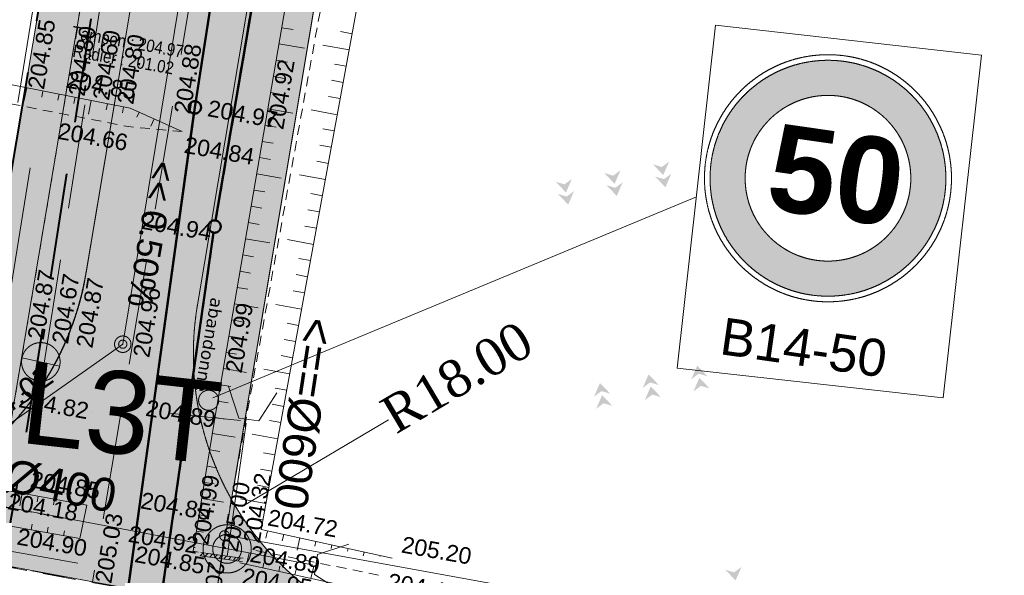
# Model space of a CAD drawing. Header units: millimetres. Extents: x -446952 to 537903, y -185749 to 168493.
# Tile 85 of 155: x 281939 to 341741, y -153210 to -119477. Entities that reach past the tile are written whole.
import ezdxf
from ezdxf.xclip import XClip

# ---------------------------------------------------------------- set-up
doc = ezdxf.new("R2010")
doc.units = ezdxf.units.MM
doc.header["$MEASUREMENT"] = 0
doc.header["$XCLIPFRAME"] = 0
for name, pattern in [('AXES', [101600, 63500, -12700, 12700, -12700]), ('CACHE2', [9525, 6350, -3175]), ('CHEMIN', [3000, 2000, -1000]), ('FOSSE', [1000, 600, -400]), ('Grille', [800, 400, -400]), ('Wipeout_Contour', [1000, 0, -1000])]:
    doc.linetypes.add(name, pattern=pattern)
for name, color, linetype in [('02 AF-17-0322 ZAE POMME- CHANTIER-2018-09-26_2_-1-PAP-SURFACES-VOIRIE', 7, 'Continuous'), ('02 AF-17-0322 ZAE POMME- CHANTIER-2018-09-26_2_0-PAP DEMANDE MAIRIE 20-06-2017', 7, 'Continuous'), ('02 AF-17-0322 ZAE POMME- CHANTIER-2018-09-26_2_01-PAP LOTS CONTOURS', 7, 'Continuous'), ('02 AF-17-0322 ZAE POMME- CHANTIER-2018-09-26_2_01-PAP- BORDURE AGGLOS', 7, 'Continuous'), ('02 AF-17-0322 ZAE POMME- CHANTIER-2018-09-26_2_01-PAP- BORDURE CAN CS1 ET PANNEAU SIGNAL', 7, 'Continuous'), ('02 AF-17-0322 ZAE POMME- CHANTIER-2018-09-26_2_01-PAP- BORDURE P1', 7, 'Continuous'), ('02 AF-17-0322 ZAE POMME- CHANTIER-2018-09-26_2_01-PAP- BORDURE T2', 7, 'Continuous'), ('02 AF-17-0322 ZAE POMME- CHANTIER-2018-09-26_2_01-PAP- NIVELLEMENT', 7, 'Continuous'), ('02 AF-17-0322 ZAE POMME- CHANTIER-2018-09-26_2_01-PAP- REVET EV', 7, 'Continuous'), ('02 AF-17-0322 ZAE POMME- CHANTIER-2018-09-26_2_01-PAP- REVET TROTTOIR', 7, 'Continuous'), ('02 AF-17-0322 ZAE POMME- CHANTIER-2018-09-26_2_01-PAP- REVET VOIE', 7, 'Continuous'), ('02 AF-17-0322 ZAE POMME- CHANTIER-2018-09-26_2_01-PAP-COTATION', 7, 'Continuous'), ('02 AF-17-0322 ZAE POMME- CHANTIER-2018-09-26_2_01-PAP-FILAIRE VOIE', 7, 'Continuous'), ('02 AF-17-0322 ZAE POMME- CHANTIER-2018-09-26_2_01-PAP-MARQUAGE AU SOL', 7, 'Continuous'), ('02 AF-17-0322 ZAE POMME- CHANTIER-2018-09-26_2_02-PAP-EP PROJET', 7, 'Continuous'), ('02 AF-17-0322 ZAE POMME- CHANTIER-2018-09-26_2_02-PAP-EP TEXTE POUR 2000°', 7, 'Continuous'), ('02 AF-17-0322 ZAE POMME- CHANTIER-2018-09-26_2_08-PAP RESEAU TELEPHONE PROJET', 7, 'Continuous'), ('02 AF-17-0322 ZAE POMME- CHANTIER-2018-09-26_2_09-PAP ECLAIRAGE PROJET', 7, 'Continuous'), ('02 AF-17-0322 ZAE POMME- CHANTIER-2018-09-26_2_09-TRANCHEE GAZ', 7, 'Continuous'), ('02 AF-17-0322 ZAE POMME- CHANTIER-2018-09-26_2_2D - Dessins placés - Géomètre.2D', 7, 'Continuous'), ('02 AF-17-0322 ZAE POMME- CHANTIER-2018-09-26_2_BORNES', 7, 'Continuous'), ('02 AF-17-0322 ZAE POMME- CHANTIER-2018-09-26_2_Defpoints', 7, 'Continuous'), ('02 AF-17-0322 ZAE POMME- CHANTIER-2018-09-26_2_X-PAP-PL_PT_1_TN décapé', 7, 'Continuous'), ('02 AF-17-0322 ZAE POMME- CHANTIER-2018-09-26_2_X-PTS TOPO-TEXTE TOPOALT', 7, 'Continuous'), ('02 AF-17-0322 ZAE POMME- CHANTIER-2018-09-26_2_X-PTS TOPO-TOPOPOINT', 7, 'Continuous'), ('02 AF-17-0322 ZAE POMME- CHANTIER-2018-09-26_2_Y - FDP TOPO-COTATION', 7, 'Continuous'), ('02 AF-17-0322 ZAE POMME- CHANTIER-2018-09-26_2_Y - FDP TOPO-LIMITES', 7, 'Continuous'), ('02 AF-17-0322 ZAE POMME- CHANTIER-2018-09-26_2_Y - FDP TOPO-LIMITES_ 98061', 7, 'Continuous'), ('02 AF-17-0322 ZAE POMME- CHANTIER-2018-09-26_2_Y - FDP TOPO-LOT CONTOUR', 7, 'Continuous'), ('02 AF-17-0322 ZAE POMME- CHANTIER-2018-09-26_2_Y - FDP TOPO-LOT COTATION', 7, 'Continuous'), ('02 AF-17-0322 ZAE POMME- CHANTIER-2018-09-26_2_Y-FDP TOPO-TOP_AXE_FOSSE', 7, 'Continuous'), ('02 AF-17-0322 ZAE POMME- CHANTIER-2018-09-26_2_Y-FDP TOPO-TOP_BARBULE', 7, 'Continuous'), ('02 AF-17-0322 ZAE POMME- CHANTIER-2018-09-26_2_Y-FDP TOPO-TOP_BATI', 7, 'Continuous'), ('02 AF-17-0322 ZAE POMME- CHANTIER-2018-09-26_2_Y-FDP TOPO-TOP_BORNE', 7, 'Continuous'), ('02 AF-17-0322 ZAE POMME- CHANTIER-2018-09-26_2_Y-FDP TOPO-TOP_TALUS', 7, 'Continuous'), ('02 AF-17-0322 ZAE POMME- CHANTIER-2018-09-26_2_Y-FDP TOPO-TOP_VOIRIE', 7, 'Continuous'), ('02 AF-17-0322 ZAE POMME- CHANTIER-2018-09-26_2_Y-RESEAU EXISTANT FDP-TOP_PLUV_ RESEAU', 7, 'Continuous'), ('02 AF-17-0322 ZAE POMME- CHANTIER-2018-09-26_2_Y-RESEAU EXISTANT FDP-TOP_VANNE_RESEAU', 7, 'Continuous'), ('02 AF-17-0322 ZAE POMME- CHANTIER-2018-09-26_2_Y-RESEAU EXISTANT FDP-TOP_VANNE_SYMB', 7, 'Continuous'), ('02 AF-17-0322 ZAE POMME- CHANTIER-2018-09-26_2_Y-RESEAU EXISTANT FDP-TOP_VANNE_TEXTE', 7, 'Continuous'), ('02 AF-17-0322 ZAE POMME- CHANTIER-2018-09-26_2_ZZ- PAP ALT PTS PROJET', 7, 'Continuous'), ('2D - Dessins placés - Géomètre.2D', 7, 'Continuous')]:
    doc.layers.add(name, color=color, linetype=linetype)
doc.styles.add('STYLE_GENERE_1', font='txt')
doc.styles.add('STYLE_GENERE_3', font='verdana.ttf')
doc.styles.add('STYLE_GENERE_4', font='txt')
doc.styles.add('STYLE_GENERE_9', font='arial.ttf')
doc.linetypes.add('EAUX_USÉES', pattern='A,0,[1,-3. Plan gÃ©omÃ¨tre1.Shx,S=317.460317,R=0,X=0,Y=0],-47000,0', length=47000)

# ---------------------------------------------------------------- blocks, each defined once
blk = doc.blocks.new('Dessin_1_2', base_point=(-56559339, -2771872408))
at = {"color": 254, "linetype": 'Wipeout_Contour', "lineweight": 0, "ltscale": 2094265.569888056}
blk.add_wipeout([(-446952, -185749), (537903, -185749), (537903, 168493), (-446952, 168064)], dxfattribs=at).dxf.layer = '02 AF-17-0322 ZAE POMME- CHANTIER-2018-09-26_2_2D - Dessins placés - Géomètre.2D'
at = {"layer": '02 AF-17-0322 ZAE POMME- CHANTIER-2018-09-26_2_01-PAP- BORDURE CAN CS1 ET PANNEAU SIGNAL', "linetype": 'Continuous', "lineweight": 15, "true_color": 0xc8af83}
h = blk.add_hatch(color=43, dxfattribs=at)
h.paths.add_polyline_path([(323942, -128090, 1), (338120, -130117, 1.000005)])
h.paths.add_polyline_path([(336010, -129815, -1), (326052, -128391, -1.000006)], flags=0)
at = {"layer": '02 AF-17-0322 ZAE POMME- CHANTIER-2018-09-26_2_01-PAP- BORDURE CAN CS1 ET PANNEAU SIGNAL', "linetype": 'Continuous', "lineweight": 0, "true_color": 0x000000}
blk.add_hatch(color=18, dxfattribs=at).paths.add_polyline_path([(292960, -142988, 1), (293870, -142178, 1)])
at = {"layer": '02 AF-17-0322 ZAE POMME- CHANTIER-2018-09-26_2_01-PAP- REVET EV', "linetype": 'Continuous', "lineweight": 15, "true_color": 0xa2a233}
for points in [[(-63475, 68484, 0.414214), (-62501, 67458), (-42132, 66931, 0.060082), (-27113, 68349), (38921, 82710, 0.04246), (49128, 85857), (66863, 93020, -0.079278), (73006, 94431), (250502, 106419, 0.02499), (257794, 107279), (294459, 113473, -0.511687), (318710, 89553), (296240, -55550), (281365, -144134, 0.147477), (285971, -134819), (299201, -56028), (321675, 89094, 0.504374), (294497, 116522), (257294, 110237, -0.02499), (250300, 109412), (72804, 97424, 0.079278), (65740, 95802), (48004, 88638, -0.04246), (38284, 85642), (-27750, 71280, -0.060082), (-42054, 69930), (-63423, 70483)], [(331142, 80568), (332309, 87422), (328592, 88023), (306112, -57143), (292737, -136794, 0.17138), (294802, -148602), (310076, -57695), (316405, -13756)]]:
    blk.add_hatch(color=55, dxfattribs=at).paths.add_polyline_path(points)
at = {"layer": '02 AF-17-0322 ZAE POMME- CHANTIER-2018-09-26_2_01-PAP- REVET TROTTOIR', "linetype": 'Continuous', "lineweight": 15}
blk.add_hatch(color=134, dxfattribs=at).paths.add_polyline_path([(-67600, 70507), (-67740, 65093), (-34300, 64227), (39453, 80267, 0.04246), (50064, 83539), (67799, 90702, -0.079278), (73174, 91936), (250671, 103924, 0.02499), (258211, 104814), (294876, 111008, -0.511687), (316240, 89936), (293772, -55152), (279967, -137363), (272678, -146499, -0.138677), (266072, -147197), (263431, -146737), (263002, -149200), (265359, -149609, 0.249583), (281365, -144134), (296240, -55550), (318710, 89553, 0.511687), (294459, 113473), (257794, 107279, -0.02499), (250502, 106419), (73006, 94431, 0.079278), (66863, 93020), (49128, 85857, -0.04246), (38921, 82710), (-27113, 68349, -0.060082), (-42132, 66931), (-62501, 67458, -0.414214), (-63475, 68484), (-63423, 70483), (-65423, 70535, 0.019452)])
at = {"layer": '02 AF-17-0322 ZAE POMME- CHANTIER-2018-09-26_2_01-PAP- REVET VOIE', "linetype": 'Continuous', "lineweight": 15, "true_color": 0xe8e8e8}
blk.add_hatch(color=254, dxfattribs=at).paths.add_polyline_path([(-127964, -74078, -0.246824), (-143938, -79120), (-101676, -86792, -0.418387), (-116091, -65592), (-93615, 47980, -0.343506), (-67600, 70507, -0.019452), (-65423, 70535), (-42054, 69930, 0.060082), (-27750, 71280), (38284, 85642, 0.04246), (48004, 88638), (65740, 95802, -0.079278), (72804, 97424), (250300, 109412, 0.02499), (257294, 110237), (294497, 116522, -0.504374), (321675, 89094), (299201, -56028), (285971, -134819, -0.40927), (265363, -149699), (307127, -157458, -0.40792), (292737, -136794), (306112, -57143), (328592, 88023, 0.50605), (293331, 123425), (256128, 117139, -0.02499), (249828, 116396), (72332, 104408, 0.079278), (63118, 102292), (45383, 95129, -0.04246), (36796, 92482), (-29238, 78120, -0.060082), (-41873, 76928), (-65241, 77533, 0.058037), (-73306, 76804, 0.30098), (-100482, 49339), (-123090, -64900, -0.147477)])
at = {"layer": '02 AF-17-0322 ZAE POMME- CHANTIER-2018-09-26_2_02-PAP-EP PROJET', "linetype": 'Continuous', "lineweight": 0, "true_color": 0xffffff}
blk.add_hatch(color=7, dxfattribs=at).paths.add_polyline_path([(293336, -152435, 1), (295746, -150777, 1)])
at = {"layer": '02 AF-17-0322 ZAE POMME- CHANTIER-2018-09-26_2_09-PAP ECLAIRAGE PROJET', "linetype": 'Continuous', "lineweight": 0, "true_color": 0xffffff}
blk.add_hatch(color=7, dxfattribs=at).paths.add_polyline_path([(284187, -139588, 1), (282259, -140915, 1)])
at = {"layer": '02 AF-17-0322 ZAE POMME- CHANTIER-2018-09-26_2_09-PAP ECLAIRAGE PROJET', "linetype": 'Continuous', "lineweight": 15}
blk.add_hatch(color=5, dxfattribs=at).paths.add_polyline_path([(282081, -139998, 0.208298), (282259, -140915, 0.655221), (284365, -140505)])
at = {"layer": '02 AF-17-0322 ZAE POMME- CHANTIER-2018-09-26_2_X-PAP-PL_PT_1_TN décapé', "linetype": 'Continuous', "lineweight": 15}
for points in [[(321025, -128912), (321386, -128086), (320937, -128420), (320401, -128262)], [(315119, -129967), (315479, -129140), (315031, -129474), (314495, -129316)], [(318072, -129439), (318432, -128613), (317984, -128947), (317448, -128789)], [(321157, -129650), (321518, -128824), (321069, -129158), (320533, -129000)], [(318204, -130178), (318564, -129351), (318116, -129685), (317580, -129527)], [(315251, -130705), (315611, -129879), (315163, -130213), (314626, -130055)], [(323091, -140479), (322730, -141305), (323178, -140971), (323715, -141130)], [(320137, -141006), (319777, -141833), (320225, -141499), (320761, -141657)], [(317184, -141534), (316824, -142360), (317272, -142026), (317808, -142184)], [(323222, -141217), (322862, -142044), (323310, -141710), (323846, -141868)], [(317316, -142272), (316955, -143098), (317404, -142764), (317940, -142923)], [(320269, -141745), (319909, -142571), (320357, -142237), (320893, -142395)], [(325419, -153523), (325780, -152697), (325332, -153031), (324795, -152872)]]:
    blk.add_hatch(color=7, dxfattribs=at).paths.add_polyline_path(points)
at = {"layer": '02 AF-17-0322 ZAE POMME- CHANTIER-2018-09-26_2_Y-FDP TOPO-TOP_BATI', "linetype": 'Continuous', "lineweight": 15, "true_color": 0xa80f02}
h = blk.add_hatch(dxfattribs=at)
h.set_pattern_fill('ANSI31_0002', color=14, style=0, pattern_type=2)
h.set_pattern_definition([(52.527072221, (-56559339.06, -2771872407.82), (-201.584786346, 154.530171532), [])])
h.paths.add_polyline_path([(295480, -152372), (295507, -152174), (295296, -152146), (292932, -151822), (292905, -152020), (295269, -152344)])
at = {"layer": '02 AF-17-0322 ZAE POMME- CHANTIER-2018-09-26_2_-1-PAP-SURFACES-VOIRIE', "color": 7, "linetype": 'Continuous', "lineweight": 15, "flags": 128}
blk.add_lwpolyline([(321675, 89094), (299201, -56028), (285971, -134819, -0.40927), (265363, -149699), (307276, -157485, -0.410378), (292737, -136794), (306112, -57143), (328592, 88023, 0.50605)], format="xyb", dxfattribs=at)
at = {"layer": '02 AF-17-0322 ZAE POMME- CHANTIER-2018-09-26_2_0-PAP DEMANDE MAIRIE 20-06-2017', "color": 161, "linetype": 'Continuous', "lineweight": 15, "true_color": 0x40a5ff, "flags": 128}
blk.add_lwpolyline([(294447, -150768), (310076, -57695), (319395, 5001), (334913, 102715), (340488, 135449)], dxfattribs=at)
at = {"layer": '02 AF-17-0322 ZAE POMME- CHANTIER-2018-09-26_2_0-PAP DEMANDE MAIRIE 20-06-2017', "color": 122, "linetype": 'CACHE2', "lineweight": 15, "true_color": 0x00d59f, "flags": 128}
blk.add_lwpolyline([(280286, -133900), (297677, -27310), (307797, 38251), (317998, 102100)], dxfattribs=at)
at = {"layer": '02 AF-17-0322 ZAE POMME- CHANTIER-2018-09-26_2_01-PAP LOTS CONTOURS', "color": 7, "linetype": 'Continuous', "lineweight": 15, "flags": 128}
blk.add_lwpolyline([(191842, 14011), (308042, 37002), (293772, -55152), (279967, -137363), (272678, -146499), (201661, -133529), (195151, -35710)], close=True, dxfattribs=at)
at = {"layer": '02 AF-17-0322 ZAE POMME- CHANTIER-2018-09-26_2_01-PAP- BORDURE AGGLOS', "color": 134, "linetype": 'CACHE2', "lineweight": 40, "flags": 128}
blk.add_lwpolyline([(-71739, 65197), (-34300, 64227), (39453, 80267, 0.04246), (50064, 83539), (67799, 90702, -0.079278), (73174, 91936), (250671, 103924, 0.02499), (258211, 104814), (294876, 111008, -0.048297), (298432, 111261), (316443, 93493, -0.048256), (316240, 89936), (293772, -55152), (279967, -137363), (272678, -146499, -0.138677), (266072, -147197), (263431, -146737)], format="xyb", dxfattribs=at)
at = {"layer": '02 AF-17-0322 ZAE POMME- CHANTIER-2018-09-26_2_01-PAP- BORDURE CAN CS1 ET PANNEAU SIGNAL', "color": 161, "linetype": 'AXES', "lineweight": 15, "true_color": 0x40a5ff, "flags": 128}
blk.add_lwpolyline([(263002, -149200), (265128, -149571, 0.401534), (285834, -135634), (299201, -56028), (321675, 89094)], format="xyb", dxfattribs=at)
at = {"layer": '02 AF-17-0322 ZAE POMME- CHANTIER-2018-09-26_2_01-PAP- BORDURE CAN CS1 ET PANNEAU SIGNAL', "color": 7, "linetype": 'Continuous', "lineweight": 15, "flags": 128}
blk.add_lwpolyline([(340355, -121622), (324204, -119813), (321873, -140630), (338023, -142438)], close=True, dxfattribs=at)
for points in [[(293669, -142437), (323038, -130222)], [(295347, -143814), (291005, -143375)]]:
    blk.add_lwpolyline(points, dxfattribs=at)
at = {"layer": '02 AF-17-0322 ZAE POMME- CHANTIER-2018-09-26_2_01-PAP- BORDURE CAN CS1 ET PANNEAU SIGNAL', "color": 7, "linetype": 'Continuous', "lineweight": 15}
for centre, radius in [((331031, -129103), 7501), ((331031, -129103), 7161), ((331031, -129103), 5030), ((293415, -142583), 609)]:
    blk.add_circle(centre, radius, dxfattribs=at)
at = {"layer": '02 AF-17-0322 ZAE POMME- CHANTIER-2018-09-26_2_01-PAP- BORDURE P1', "color": 5, "linetype": 'Grille', "lineweight": 15, "flags": 128}
blk.add_lwpolyline([(-63423, 70483), (-63475, 68484, 0.414214), (-62501, 67458), (-42132, 66931, 0.060082), (-27113, 68349), (38921, 82710, 0.04246), (49128, 85857), (66863, 93020, -0.079278), (73006, 94431), (250502, 106419, 0.02499), (257794, 107279), (294459, 113473, -0.511687), (318710, 89553), (296240, -55550), (281365, -144134)], format="xyb", dxfattribs=at)
at = {"layer": '02 AF-17-0322 ZAE POMME- CHANTIER-2018-09-26_2_01-PAP- BORDURE T2', "color": 7, "linetype": 'Continuous', "lineweight": 15, "flags": 128}
blk.add_lwpolyline([(328592, 88023), (306112, -57143), (292737, -136794, 0.410378), (307276, -157485), (328925, -161413)], format="xyb", dxfattribs=at)
at = {"layer": '02 AF-17-0322 ZAE POMME- CHANTIER-2018-09-26_2_01-PAP- NIVELLEMENT', "color": 7, "linetype": 'Continuous', "lineweight": 15}
for p, q in [((282277, -123608), (282277, -123608)), ((284742, -124022), (284742, -124022)), ((286221, -124271), (286221, -124271)), ((287701, -124519), (287701, -124519)), ((291152, -125099), (291152, -125099)), ((296809, -126049), (296809, -126048)), ((282258, -138815), (282258, -138815)), ((283737, -139064), (283737, -139064)), ((285217, -139312), (285217, -139312)), ((288668, -139892), (288668, -139892)), ((294280, -140834), (294280, -140834))]:
    blk.add_line(p, q, dxfattribs=at)
at = {"layer": '02 AF-17-0322 ZAE POMME- CHANTIER-2018-09-26_2_01-PAP-COTATION', "color": 161, "linetype": 'Continuous', "lineweight": 15, "true_color": 0x40a5ff}
blk.add_line((304332, -143762), (295442, -149030), dxfattribs=at)
at = {"layer": '02 AF-17-0322 ZAE POMME- CHANTIER-2018-09-26_2_01-PAP-FILAIRE VOIE', "color": 7, "linetype": 'Continuous', "lineweight": 15, "flags": 128}
for points in [[(34400, 95007), (66650, 108033), (249559, 120387, 0.02499), (255462, 121083), (340488, 135449), (334913, 102715), (331142, 80568), (316405, -13756), (310076, -57695), (294903, -148053)], [(-123090, -64900), (-100482, 49339, -0.365399), (-65241, 77533), (-41873, 76928, 0.060082), (-29238, 78120), (36796, 92482, 0.04246), (45383, 95129), (63118, 102292, -0.079278), (72332, 104408), (249828, 116396, 0.02499), (256128, 117139), (292793, 123334, -0.511687), (328592, 88023), (306112, -57143), (292737, -136794, 0.410378), (307276, -157485), (328925, -161413)], [(240996, -145363), (265128, -149571, 0.416044), (285971, -134819), (299201, -56028), (321675, 89094, 0.511687), (293959, 116432), (257294, 110237, -0.02499), (250300, 109412), (72804, 97424, 0.079278), (65740, 95802)], [(281365, -144134), (296240, -55550), (318710, 89553, 0.511687), (294459, 113473), (257794, 107279, -0.02499), (250502, 106419), (73006, 94431, 0.079278), (66863, 93020)], [(241425, -142900), (266072, -147197, 0.138677), (272678, -146499), (279967, -137363), (293772, -55152), (316240, 89936, 0.511687), (294876, 111008), (258211, 104814, -0.02499), (250671, 103924), (73174, 91936, 0.079278), (67799, 90702)]]:
    blk.add_lwpolyline(points, format="xyb", dxfattribs=at)
at = {"layer": '02 AF-17-0322 ZAE POMME- CHANTIER-2018-09-26_2_01-PAP-MARQUAGE AU SOL', "color": 254, "linetype": 'CACHE2', "lineweight": 15, "true_color": 0xe8e8e8, "flags": 128}
blk.add_lwpolyline([(-123079, -82876), (-97048, 48660, -0.365399), (-65332, 74034), (-41964, 73429, 0.060082), (-28494, 74700), (37540, 89062, 0.04246), (46694, 91883), (64429, 99047, -0.079278), (72568, 100916), (250064, 112904, 0.02499), (256711, 113688), (293376, 119883, -0.511687), (325134, 88558), (302657, -56586), (286366, -153601)], format="xyb", dxfattribs=at)
at = {"layer": '02 AF-17-0322 ZAE POMME- CHANTIER-2018-09-26_2_01-PAP-MARQUAGE AU SOL', "color": 254, "linetype": 'Continuous', "lineweight": 15, "true_color": 0xe8e8e8, "flags": 128}
blk.add_lwpolyline([(272316, -150136), (285480, -152467)], dxfattribs=at)
at = {"layer": '02 AF-17-0322 ZAE POMME- CHANTIER-2018-09-26_2_02-PAP-EP PROJET', "color": 30, "linetype": 'Continuous', "lineweight": 15, "true_color": 0xff6600, "flags": 128}
for points in [[(294618, -141743), (295242, -143663), (296454, -143831), (297551, -142127)], [(301939, -151320), (300019, -151945), (299851, -153157), (301555, -154254)]]:
    blk.add_lwpolyline(points, dxfattribs=at)
at = {"layer": '02 AF-17-0322 ZAE POMME- CHANTIER-2018-09-26_2_02-PAP-EP PROJET', "color": 30, "linetype": 'AXES', "lineweight": 15, "true_color": 0xff6600, "flags": 128}
for points in [[(295691, -143972), (294532, -152075)], [(263618, -145788), (299728, -152567)]]:
    blk.add_lwpolyline(points, dxfattribs=at)
at = {"layer": '02 AF-17-0322 ZAE POMME- CHANTIER-2018-09-26_2_02-PAP-EP PROJET', "color": 30, "linetype": 'Continuous', "lineweight": 15, "true_color": 0xff6600, "flags": 128}
for points in [[(293336, -152435, 1), (295746, -150777, 1)], [(295264, -151108, -1), (293818, -152103, -1)], [(293818, -152103, 1), (295264, -151108, 1)]]:
    blk.add_lwpolyline(points, format="xyb", close=True, dxfattribs=at)
at = {"layer": '02 AF-17-0322 ZAE POMME- CHANTIER-2018-09-26_2_02-PAP-EP PROJET', "color": 30, "linetype": 'Continuous', "lineweight": 15, "true_color": 0xff6600}
for radius in [1462, 877]:
    blk.add_circle((294541, -151606), radius, dxfattribs=at)
at = {"layer": '02 AF-17-0322 ZAE POMME- CHANTIER-2018-09-26_2_08-PAP RESEAU TELEPHONE PROJET', "color": 2, "linetype": 'AXES', "lineweight": 15, "true_color": 0xfff91e, "flags": 128}
blk.add_lwpolyline([(274108, 108785), (295624, 112364, -0.49236), (317760, 89891), (306096, 17186), (280575, -140865)], format="xyb", dxfattribs=at)
at = {"layer": '02 AF-17-0322 ZAE POMME- CHANTIER-2018-09-26_2_09-PAP ECLAIRAGE PROJET', "color": 5, "linetype": 'Continuous', "lineweight": 15}
blk.add_line((284365, -140505), (282081, -139998), dxfattribs=at)
at = {"layer": '02 AF-17-0322 ZAE POMME- CHANTIER-2018-09-26_2_09-PAP ECLAIRAGE PROJET', "color": 5, "linetype": 'CACHE2', "lineweight": 15, "flags": 128}
blk.add_lwpolyline([(283435, -140323), (319720, 90965, 0.11563), (318359, 100791)], format="xyb", dxfattribs=at)
at = {"layer": '02 AF-17-0322 ZAE POMME- CHANTIER-2018-09-26_2_09-PAP ECLAIRAGE PROJET', "color": 5, "linetype": 'Continuous', "lineweight": 15}
blk.add_circle((283223, -140252), 1170, dxfattribs=at)
at = {"layer": '02 AF-17-0322 ZAE POMME- CHANTIER-2018-09-26_2_09-TRANCHEE GAZ', "color": 134, "linetype": 'CACHE2', "lineweight": 40, "flags": 128}
blk.add_lwpolyline([(-124949, -37563), (-118950, -39005), (-109220, 12330), (-99500, 57424), (-90321, 69987), (-34381, 67915), (40165, 83026), (72201, 94636), (169658, 102045), (257011, 107890), (298660, 114776), (312380, 108538), (320230, 98058), (282358, -144405), (279769, -158811)], dxfattribs=at)
at = {"layer": '02 AF-17-0322 ZAE POMME- CHANTIER-2018-09-26_2_BORNES', "color": 254, "linetype": 'Continuous', "lineweight": 15, "true_color": 0xcccccc}
for radius in [500, 250]:
    blk.add_circle((288200, -139179), radius, dxfattribs=at)
at = {"layer": '02 AF-17-0322 ZAE POMME- CHANTIER-2018-09-26_2_Defpoints', "color": 161, "linetype": 'Continuous', "lineweight": 15, "true_color": 0x40a5ff}
for p, q in [((310927, -139854), (310927, -139854)), ((295442, -149030), (295442, -149030))]:
    blk.add_line(p, q, dxfattribs=at)
at = {"layer": '02 AF-17-0322 ZAE POMME- CHANTIER-2018-09-26_2_X-PTS TOPO-TOPOPOINT', "color": 14, "linetype": 'Continuous', "lineweight": 15, "true_color": 0xa80f02}
for p, q in [((288652, -124848), (288652, -124848)), ((292578, -124800), (292578, -124800)), ((288550, -125968), (288550, -125968)), ((291804, -126270), (291805, -126270)), ((293774, -132034), (293774, -132034)), ((288200, -139179), (288200, -139179)), ((286297, -143332), (286297, -143332)), ((293778, -143780), (293778, -143780)), ((286022, -148947), (286022, -148947)), ((289224, -149422), (289224, -149422)), ((284622, -149733), (284622, -149733)), ((296602, -150421), (296602, -150421)), ((285584, -150978), (285584, -150978)), ((294380, -150802), (294380, -150802)), ((292481, -151749), (292481, -151749)), ((292778, -151804), (292778, -151804)), ((292933, -151821), (292934, -151821)), ((294229, -151764), (294229, -151764)), ((295889, -151620), (295889, -151620)), ((295297, -152145), (295297, -152145)), ((295315, -152455), (295315, -152455)), ((295508, -152173), (295508, -152173)), ((304561, -152175), (304561, -152175)), ((303740, -153194), (303740, -153194))]:
    blk.add_line(p, q, dxfattribs=at)
at = {"layer": '02 AF-17-0322 ZAE POMME- CHANTIER-2018-09-26_2_Y - FDP TOPO-LIMITES', "color": 14, "linetype": 'Continuous', "lineweight": 15, "true_color": 0xa80f02, "flags": 128}
blk.add_lwpolyline([(276732, -147247), (288200, -139179), (303104, -49019), (195151, -35710)], dxfattribs=at)
at = {"layer": '02 AF-17-0322 ZAE POMME- CHANTIER-2018-09-26_2_Y - FDP TOPO-LIMITES_ 98061', "color": 14, "linetype": 'Continuous', "lineweight": 15, "true_color": 0xa80f02, "flags": 128}
for points in [[(485611, -185749), (479271, -184342), (458993, -180658), (294447, -150768), (310076, -57695), (316405, -13756), (362518, -18746), (401416, -23168), (423536, -25618), (537903, -55089)], [(458900, -185749), (389099, -173043), (293692, -155477), (294447, -150768), (458993, -180658), (479271, -184342), (485611, -185749)]]:
    blk.add_lwpolyline(points, dxfattribs=at)
at = {"layer": '02 AF-17-0322 ZAE POMME- CHANTIER-2018-09-26_2_Y - FDP TOPO-LOT CONTOUR', "color": 14, "linetype": 'Continuous', "lineweight": 15, "true_color": 0xa80f02, "flags": 128}
blk.add_lwpolyline([(195151, -35710), (201661, -133529), (276732, -147247), (288200, -139179), (303104, -49019)], close=True, dxfattribs=at)
at = {"layer": '02 AF-17-0322 ZAE POMME- CHANTIER-2018-09-26_2_Y-FDP TOPO-TOP_AXE_FOSSE', "color": 14, "linetype": 'FOSSE', "lineweight": 15, "true_color": 0xa80f02, "flags": 128}
for points in [[(314348, -30113), (307400, -73810), (300311, -118263), (294228, -151765)], [(199705, -109855), (220246, -113400), (243582, -117470), (267808, -121945), (288549, -125969), (291803, -126271)], [(284620, -149734), (263707, -145901), (241593, -141941), (219583, -137838), (197809, -133925)], [(303739, -153195), (295887, -151621)]]:
    blk.add_lwpolyline(points, dxfattribs=at)
at = {"layer": '02 AF-17-0322 ZAE POMME- CHANTIER-2018-09-26_2_Y-FDP TOPO-TOP_BARBULE', "color": 14, "linetype": 'Continuous', "lineweight": 15, "true_color": 0xa80f02}
for p, q in [((297849, -119963), (298545, -120082)), ((302132, -120331), (301423, -120201)), ((297681, -120949), (299239, -121215)), ((301951, -121315), (300359, -121022)), ((297512, -121934), (298202, -122052)), ((301770, -122298), (301063, -122169)), ((297344, -122920), (298030, -123037)), ((301589, -123282), (300883, -123152)), ((282366, -123607), (282200, -124447)), ((283347, -123801), (283274, -124173)), ((284328, -123995), (284255, -124366)), ((285309, -124189), (285236, -124558)), ((286290, -124383), (286126, -125212)), ((297175, -123906), (297858, -124022)), ((301409, -124265), (300703, -124136)), ((287271, -124577), (287199, -124944)), ((288252, -124771), (288180, -125137)), ((297006, -124891), (298535, -125153)), ((301228, -125249), (299642, -124958)), ((289192, -125094), (289057, -125393)), ((290104, -125505), (289906, -125943)), ((291015, -125916), (290974, -126006)), ((296838, -125877), (297514, -125993)), ((301047, -126233), (300343, -126103)), ((296669, -126863), (297342, -126978)), ((300866, -127216), (300163, -127087)), ((296501, -127848), (297170, -127963)), ((300685, -128200), (299983, -128070)), ((296332, -128834), (297830, -129090)), ((300505, -129183), (298925, -128893)), ((296164, -129820), (296826, -129933)), ((300324, -130167), (299623, -130038)), ((295995, -130806), (296654, -130918)), ((300143, -131150), (299443, -131021)), ((295827, -131791), (296482, -131903)), ((299962, -132134), (299262, -132005)), ((295658, -132777), (297126, -133028)), ((299782, -133117), (298208, -132828)), ((295489, -133763), (296138, -133874)), ((299601, -134101), (298902, -133972)), ((295321, -134748), (295966, -134859)), ((299420, -135084), (298722, -134956)), ((295152, -135734), (295794, -135844)), ((299239, -136068), (298542, -135940)), ((294984, -136720), (296421, -136965)), ((299059, -137051), (297492, -136763)), ((294815, -137705), (295451, -137814)), ((298878, -138035), (298182, -137907)), ((294647, -138691), (295279, -138799)), ((298697, -139018), (298002, -138891)), ((294478, -139677), (295107, -139784)), ((298516, -140002), (297822, -139874)), ((294310, -140662), (295717, -140903)), ((298335, -140985), (296775, -140699)), ((294141, -141648), (294763, -141754)), ((298155, -141969), (297462, -141842)), ((293972, -142634), (294591, -142740)), ((297974, -142952), (297282, -142825)), ((293804, -143620), (294419, -143725)), ((297793, -143936), (297102, -143809)), ((293642, -144606), (295016, -144830)), ((297612, -144919), (296058, -144634)), ((293481, -145593), (294086, -145692)), ((297432, -145903), (296742, -145776)), ((293321, -146580), (293919, -146678)), ((297251, -146887), (296561, -146760)), ((293160, -147567), (293752, -147664)), ((282086, -148226), (281947, -148983)), ((297070, -147870), (296381, -147743)), ((283070, -148407), (283008, -148743)), ((284053, -148587), (283992, -148924)), ((285037, -148768), (284987, -149040)), ((292999, -148554), (294319, -148769)), ((296889, -148854), (295341, -148569)), ((292839, -149541), (293419, -149636)), ((296709, -149837), (296021, -149711)), ((282629, -150453), (282691, -150103)), ((283613, -150628), (283675, -150280)), ((284598, -150804), (284651, -150506)), ((292678, -150528), (293093, -150596)), ((296997, -150509), (296897, -150961)), ((297973, -150725), (297887, -151118)), ((298950, -150940), (298784, -151693)), ((299926, -151155), (299866, -151432)), ((292517, -151515), (292597, -151528)), ((295724, -152546), (295875, -151858)), ((300903, -151370), (300855, -151589)), ((301880, -151586), (301844, -151746)), ((302856, -151801), (302806, -152030)), ((296701, -152761), (296769, -152449)), ((303833, -152016), (303823, -152060)), ((297678, -152975), (297747, -152657)), ((298654, -153190), (298725, -152866)), ((299631, -153404), (299794, -152662))]:
    blk.add_line(p, q, dxfattribs=at)
at = {"layer": '02 AF-17-0322 ZAE POMME- CHANTIER-2018-09-26_2_Y-FDP TOPO-TOP_BATI', "color": 14, "linetype": 'Continuous', "lineweight": 15, "true_color": 0xa80f02, "flags": 128}
for points in [[(292932, -151822), (295296, -152146), (295507, -152174)], [(292905, -152020), (295269, -152344), (295480, -152372)]]:
    blk.add_lwpolyline(points, dxfattribs=at)
at = {"layer": '02 AF-17-0322 ZAE POMME- CHANTIER-2018-09-26_2_Y-FDP TOPO-TOP_BORNE', "color": 254, "linetype": 'Continuous', "lineweight": 15, "true_color": 0xcccccc}
blk.add_circle((294380, -150802), 300, dxfattribs=at)
at = {"layer": '02 AF-17-0322 ZAE POMME- CHANTIER-2018-09-26_2_Y-FDP TOPO-TOP_TALUS', "color": 14, "linetype": 'Continuous', "lineweight": 15, "true_color": 0xa80f02, "flags": 128}
for points in [[(312402, -29642), (308862, -52415), (305470, -74028), (301940, -96040), (293776, -143781), (292479, -151750), (292777, -151805)], [(316230, -30335), (309055, -74009), (302481, -118431), (296601, -150422), (304559, -152176)], [(199658, -108977), (220468, -112228), (243731, -116268), (268037, -120773), (288651, -124849), (291803, -126271)], [(286020, -148948), (264000, -144907), (241702, -140931), (219743, -136729), (198014, -132800)], [(285582, -150979), (263333, -147018), (241339, -143142), (219255, -138925), (197648, -134996)], [(285582, -150979), (286020, -148948)], [(303538, -154262), (295314, -152456)]]:
    blk.add_lwpolyline(points, dxfattribs=at)
at = {"layer": '02 AF-17-0322 ZAE POMME- CHANTIER-2018-09-26_2_Y-FDP TOPO-TOP_VOIRIE', "color": 14, "linetype": 'CHEMIN', "lineweight": 15, "true_color": 0xa80f02, "flags": 128}
for points in [[(299377, -156052), (287947, -153906), (274863, -151485), (263002, -149200), (240996, -145363), (218936, -141344), (197297, -137466)], [(268610, -150380), (290773, -154459), (307900, -157582), (328925, -161413), (351824, -165539), (375397, -169924), (398442, -174077), (423394, -178512), (440683, -181706)]]:
    blk.add_lwpolyline(points, dxfattribs=at)
at = {"layer": '02 AF-17-0322 ZAE POMME- CHANTIER-2018-09-26_2_Y-RESEAU EXISTANT FDP-TOP_PLUV_ RESEAU', "color": 122, "linetype": 'Continuous', "lineweight": 15, "true_color": 0x00d59f, "flags": 128}
blk.add_lwpolyline([(292676, -163730), (294228, -151765)], dxfattribs=at)
at = {"layer": '02 AF-17-0322 ZAE POMME- CHANTIER-2018-09-26_2_Y-RESEAU EXISTANT FDP-TOP_VANNE_RESEAU', "color": 124, "linetype": 'Continuous', "lineweight": 50}
for p, q in [((292578, -124800), (292578, -124800)), ((293774, -132034), (293774, -132034))]:
    blk.add_line(p, q, dxfattribs=at)
at = {"layer": '02 AF-17-0322 ZAE POMME- CHANTIER-2018-09-26_2_Y-RESEAU EXISTANT FDP-TOP_VANNE_RESEAU', "color": 124, "linetype": 'FOSSE', "lineweight": 50, "flags": 128}
for points in [[(307230, -53361), (300587, -91977), (293837, -131664)], [(293720, -132405), (288908, -165893)]]:
    blk.add_lwpolyline(points, dxfattribs=at)
at = {"layer": '02 AF-17-0322 ZAE POMME- CHANTIER-2018-09-26_2_Y-RESEAU EXISTANT FDP-TOP_VANNE_RESEAU', "color": 124, "linetype": 'Continuous', "lineweight": 50, "flags": 128}
for points in [[(307230, -53361), (300587, -91977), (293837, -131664)], [(292634, -124430), (299372, -80935)], [(292634, -124430), (299372, -80935)], [(285806, -173628), (292525, -125172)], [(285806, -173628), (292525, -125172)], [(293720, -132405), (288908, -165893)]]:
    blk.add_lwpolyline(points, dxfattribs=at)
at = {"layer": '02 AF-17-0322 ZAE POMME- CHANTIER-2018-09-26_2_Y-RESEAU EXISTANT FDP-TOP_VANNE_RESEAU', "color": 124, "linetype": 'Continuous', "lineweight": 50}
for centre in [(292578, -124800), (293774, -132034)]:
    blk.add_circle(centre, 375, dxfattribs=at)
at = {"layer": '02 AF-17-0322 ZAE POMME- CHANTIER-2018-09-26_2_Y-RESEAU EXISTANT FDP-TOP_VANNE_SYMB', "color": 124, "linetype": 'Continuous', "lineweight": 50}
for p, q in [((292578, -124800), (292578, -124800)), ((293774, -132034), (293774, -132034))]:
    blk.add_line(p, q, dxfattribs=at)
at = {"layer": '02 AF-17-0322 ZAE POMME- CHANTIER-2018-09-26_2_Y-RESEAU EXISTANT FDP-TOP_VANNE_SYMB', "color": 124, "linetype": 'EAUX_USÉES', "lineweight": 50, "flags": 128}
blk.add_lwpolyline([(284094, -185749), (285760, -173944), (292578, -124800), (299431, -80563), (306483, -36582), (313788, 8002), (320904, 52475), (327710, 96874), (333711, 141362)], dxfattribs=at)
at = {"layer": '02 AF-17-0322 ZAE POMME- CHANTIER-2018-09-26_2_Y-RESEAU EXISTANT FDP-TOP_VANNE_SYMB', "color": 124, "linetype": 'Continuous', "lineweight": 50}
for centre in [(292578, -124800), (293774, -132034)]:
    blk.add_circle(centre, 375, dxfattribs=at)
at = {"layer": '02 AF-17-0322 ZAE POMME- CHANTIER-2018-09-26_2_01-PAP- BORDURE CAN CS1 ET PANNEAU SIGNAL', "color": 7, "linetype": 'Continuous', "lineweight": 15, "rotation": 351.8643}
for s, insert, char_height, attachment_point, style in [('\\A1;{\\pql;\\fArial|b1|i0|c0|p38;50}', (327125, -131006), 5250.47, 7, 'STYLE_GENERE_9'), ('\\A1;{\\pqc;\\fArial|b0|i0|c0|p38;B14-50}', (329722, -138261), 2250.2, 2, 'STYLE_GENERE_4')]:
    blk.add_mtext(s, dxfattribs=dict(at, insert=insert, char_height=char_height, attachment_point=attachment_point, style=style))
at = {"layer": '02 AF-17-0322 ZAE POMME- CHANTIER-2018-09-26_2_01-PAP- NIVELLEMENT', "color": 7, "linetype": 'Continuous', "lineweight": 15, "insert": (289940, -132500), "char_height": 1500, "attachment_point": 5, "rotation": 260.46797, "style": 'STYLE_GENERE_4'}
blk.add_mtext('\\A1;{\\pqc;\\fArial|b0|i0|c0|p38;<< 0.50%}', dxfattribs=at)
at = {"layer": '02 AF-17-0322 ZAE POMME- CHANTIER-2018-09-26_2_01-PAP-COTATION', "color": 161, "linetype": 'Continuous', "lineweight": 15, "true_color": 0x40a5ff, "insert": (308498, -141194), "char_height": 2250, "attachment_point": 5, "rotation": 30.64842, "style": 'STYLE_GENERE_1'}
blk.add_mtext('\\A1;{\\pqc;\\fTimes New Roman|b0|i0|c0|p22;R18.00}', dxfattribs=at)
at = {"layer": '02 AF-17-0322 ZAE POMME- CHANTIER-2018-09-26_2_02-PAP-EP TEXTE POUR 2000°', "color": 30, "linetype": 'Continuous', "lineweight": 15, "true_color": 0xff6600, "char_height": 2000, "attachment_point": 1, "style": 'STYLE_GENERE_4'}
for s, insert, rotation in [('\\A1;{\\pql;\\fArial|b0|i0|c0|p38;<==Ø600 }', (301093, -137740), 261.40578), ('\\A1;{\\pql;\\fArial|b0|i0|c0|p38;<==Ø400 }', (276477, -145115), 348.43439)]:
    blk.add_mtext(s, dxfattribs=dict(at, insert=insert, rotation=rotation))
at = {"layer": '02 AF-17-0322 ZAE POMME- CHANTIER-2018-09-26_2_08-PAP RESEAU TELEPHONE PROJET', "color": 2, "linetype": 'Continuous', "lineweight": 15, "true_color": 0xfff91e, "insert": (282421, -140179), "char_height": 5000, "attachment_point": 1, "rotation": 353.61023, "style": 'STYLE_GENERE_4'}
blk.add_mtext('\\A1;{\\pql;\\fArial|b0|i0|c0|p38;L3T}', dxfattribs=at)
at = {"layer": '02 AF-17-0322 ZAE POMME- CHANTIER-2018-09-26_2_X-PTS TOPO-TEXTE TOPOALT', "color": 14, "linetype": 'Continuous', "lineweight": 15, "true_color": 0xa80f02, "char_height": 1000, "style": 'STYLE_GENERE_4'}
for s, insert, attachment_point, rotation in [('\\A1;{\\pql;\\fArial|b0|i0|c0|p38;204.85}', (284870, -122603), 1, 349.95166), ('\\A1;{\\pql;\\fArial|b0|i0|c0|p38;204.97}', (293465, -124341), 1, 349.95166), ('\\A1;{\\pql;\\fArial|b0|i0|c0|p38;204.66}', (284371, -125716), 1, 349.95166), ('\\A1;{\\pql;\\fArial|b0|i0|c0|p38;204.84}', (292047, -126567), 1, 349.95166), ('\\A1;{\\pql;\\fArial|b0|i0|c0|p38;204.94}', (289453, -131174), 1, 349.95166), ('\\A1;{\\pql;\\fArial|b0|i0|c0|p38;204.82}', (281997, -142005), 1, 349.95166), ('\\A1;{\\pql;\\fArial|b0|i0|c0|p38;204.89}', (289707, -142531), 1, 349.95166), ('\\A1;{\\pql;\\fArial|b0|i0|c0|p38;204.85}', (282520, -147865), 7, 349.95166), ('\\A1;{\\pql;\\fArial|b0|i0|c0|p38;204.99}', (293400, -151423), 7, 80.56691), ('\\A1;{\\pql;\\fArial|b0|i0|c0|p38;205.00}', (295175, -151850), 7, 79.47783), ('\\A1;{\\pql;\\fArial|b0|i0|c0|p38;204.32}', (295520, -151140), 1, 80.27806), ('\\A1;{\\pql;\\fArial|b0|i0|c0|p38;204.18}', (281336, -148201), 1, 349.95166), ('\\A1;{\\pql;\\fArial|b0|i0|c0|p38;204.85}', (289402, -148150), 1, 349.95166), ('\\A1;{\\pql;\\fArial|b0|i0|c0|p38;204.72}', (296940, -150186), 7, 349.95166), ('\\A1;{\\pql;\\fArial|b0|i0|c0|p38;204.90}', (281712, -151343), 7, 349.95166), ('\\A1;{\\pql;\\fArial|b0|i0|c0|p38;204.92}', (288652, -150181), 1, 349.95166), ('\\A1;{\\pql;\\fArial|b0|i0|c0|p38;205.20}', (305067, -151832), 7, 349.95166), ('\\A1;{\\pql;\\fArial|b0|i0|c0|p38;204.85}', (289043, -151412), 1, 349.95166), ('\\A1;{\\pql;\\fArial|b0|i0|c0|p38;204.89}', (295861, -152389), 7, 349.95166), ('\\A1;{\\pql;\\fArial|b0|i0|c0|p38;203.75}', (294405, -152480), 1, 261.46922), ('\\A1;{\\pql;\\fArial|b0|i0|c0|p38;204.95}', (295558, -152752), 1, 349.95166), ('\\A1;{\\pql;\\fArial|b0|i0|c0|p38;204.45}', (304398, -153071), 1, 349.95166)]:
    blk.add_mtext(s, dxfattribs=dict(at, insert=insert, attachment_point=attachment_point, rotation=rotation))
at = {"layer": '02 AF-17-0322 ZAE POMME- CHANTIER-2018-09-26_2_Y - FDP TOPO-COTATION', "color": 14, "linetype": 'Continuous', "lineweight": 15, "true_color": 0xa80f02, "insert": (280164, -144218), "char_height": 1250, "attachment_point": 7, "rotation": 35.12855, "style": 'STYLE_GENERE_3'}
blk.add_mtext('\\A1;{\\pql;\\fVerdana|b0|i0|c0|p38;14.02}', dxfattribs=at)
at = {"layer": '02 AF-17-0322 ZAE POMME- CHANTIER-2018-09-26_2_Y - FDP TOPO-LOT COTATION', "color": 14, "linetype": 'Continuous', "lineweight": 15, "true_color": 0xa80f02, "insert": (280164, -144218), "char_height": 1250, "attachment_point": 7, "rotation": 35.12855, "style": 'STYLE_GENERE_3'}
blk.add_mtext('\\A1;{\\pql;\\fVerdana|b0|i0|c0|p38;14.02}', dxfattribs=at)
at = {"layer": '02 AF-17-0322 ZAE POMME- CHANTIER-2018-09-26_2_Y-RESEAU EXISTANT FDP-TOP_VANNE_RESEAU', "color": 124, "linetype": 'Continuous', "lineweight": 50, "char_height": 750}
for s, insert, attachment_point, rotation, style in [('\\A1;{\\W0.866667x;\\pql;\\fArial|b0|i0|c0|p38;Tampon : 204.97}', (285012, -120809), 7, 349.94379, 'STYLE_GENERE_4'), ('\\A1;{\\W0.866667x;\\pql;\\fArial|b0|i0|c0|p38;Radier : 201.02}', (285109, -121730), 7, 349.94379, 'STYLE_GENERE_4'), ('\\A1;{\\pql;\\fVerdana|b0|i0|c0|p38;abandonné}', (294303, -136433), 1, 260.23866, 'STYLE_GENERE_3')]:
    blk.add_mtext(s, dxfattribs=dict(at, insert=insert, attachment_point=attachment_point, rotation=rotation, style=style))
at = {"layer": '02 AF-17-0322 ZAE POMME- CHANTIER-2018-09-26_2_Y-RESEAU EXISTANT FDP-TOP_VANNE_TEXTE', "color": 124, "linetype": 'Continuous', "lineweight": 50, "char_height": 750}
for s, insert, attachment_point, rotation, style in [('\\A1;{\\W0.866667x;\\pql;\\fArial|b0|i0|c0|p38;Tampon : 204.97}', (285012, -120809), 7, 349.94379, 'STYLE_GENERE_4'), ('\\A1;{\\W0.866667x;\\pql;\\fArial|b0|i0|c0|p38;Radier : 201.02}', (285109, -121730), 7, 349.94379, 'STYLE_GENERE_4'), ('\\A1;{\\pql;\\fVerdana|b0|i0|c0|p38;abandonné}', (294303, -136433), 1, 260.23866, 'STYLE_GENERE_3')]:
    blk.add_mtext(s, dxfattribs=dict(at, insert=insert, attachment_point=attachment_point, rotation=rotation, style=style))
at = {"layer": '02 AF-17-0322 ZAE POMME- CHANTIER-2018-09-26_2_ZZ- PAP ALT PTS PROJET', "color": 7, "linetype": 'Continuous', "lineweight": 15, "char_height": 1000, "attachment_point": 1, "rotation": 80.46797, "style": 'STYLE_GENERE_4'}
for s, insert in [('\\A1;{\\pql;\\fArial|b0|i0|c0|p38;204.85}', (282422, -123594)), ('\\A1;{\\pql;\\fArial|b0|i0|c0|p38;204.80}', (284888, -124008)), ('\\A1;{\\pql;\\fArial|b0|i0|c0|p38;204.60}', (286367, -124256)), ('\\A1;{\\pql;\\fArial|b0|i0|c0|p38;204.80}', (287846, -124505)), ('\\A1;{\\pql;\\fArial|b0|i0|c0|p38;204.88}', (291298, -125084)), ('\\A1;{\\pql;\\fArial|b0|i0|c0|p38;204.92}', (296954, -126034)), ('\\A1;{\\pql;\\fArial|b0|i0|c0|p38;204.87}', (282404, -138801)), ('\\A1;{\\pql;\\fArial|b0|i0|c0|p38;204.67}', (283883, -139049)), ('\\A1;{\\pql;\\fArial|b0|i0|c0|p38;204.87}', (285362, -139298)), ('\\A1;{\\pql;\\fArial|b0|i0|c0|p38;204.96}', (288814, -139877)), ('\\A1;{\\pql;\\fArial|b0|i0|c0|p38;204.99}', (294426, -140820)), ('\\A1;{\\pql;\\fArial|b0|i0|c0|p38;205.03}', (286512, -153586))]:
    blk.add_mtext(s, dxfattribs=dict(at, insert=insert))

msp = doc.modelspace()

# ---------------------------------------------------------------- block references
at = {"layer": '2D - Dessins placés - Géomètre.2D', "color": 7, "linetype": 'Continuous', "lineweight": 40}
ref = msp.add_blockref('Dessin_1_2', (-56559339, -2771872408), dxfattribs=at)
XClip(ref).set_block_clipping_path([(-446952.2139278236, -185748.9586169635), (537903.0822630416, -185748.9586169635), (537903.0822630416, 168492.6257651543), (-446952.2139278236, 168063.6339895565)])

doc.saveas('drawing.dxf')
